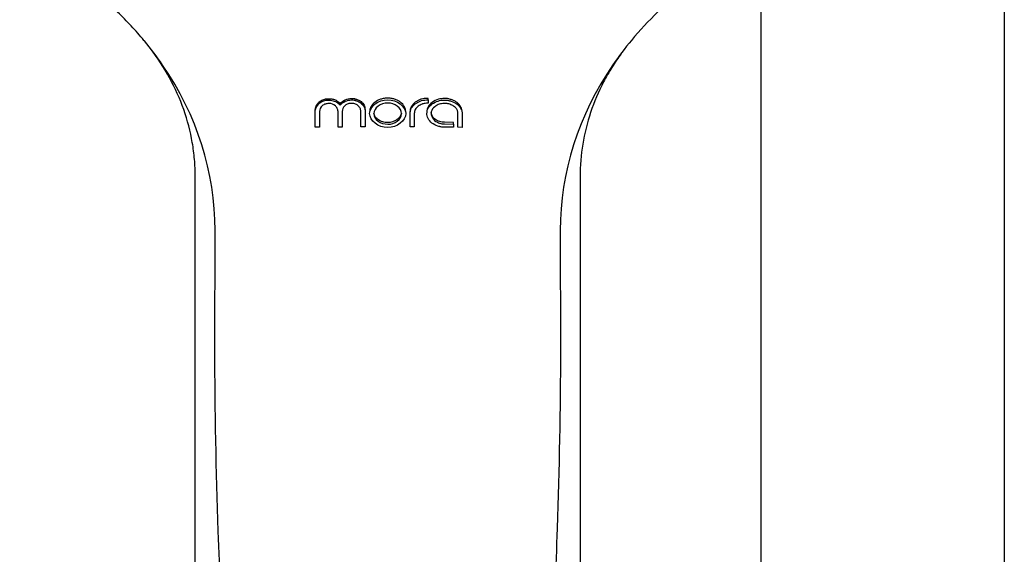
# Model space of a CAD drawing. Header units: millimetres. Extents: x -136 to 138, y -20 to 1247.
# Tile 3 of 8: x -71 to 10, y 874 to 918. Entities that reach past the tile are written whole.
import ezdxf

# ---------------------------------------------------------------- set-up
doc = ezdxf.new("R2010")
doc.units = ezdxf.units.MM
doc.header["$MEASUREMENT"] = 0
doc.layers.add('DETAIL', color=7, linetype='Continuous', true_color=0x000000)

# ---------------------------------------------------------------- blocks, each defined once
blk = doc.blocks.new('241500_f')
at = {"layer": 'DETAIL'}
for p, q in [((10, 946.737), (10, 799.49)), ((-10, 924.159), (-10, 799.489)), ((-60.639, 915.969), (-60.678, 916.018)), ((-37.333, 911.117), (-37.333, 911.248)), ((-37.333, 911.117), (-37.333, 910.845)), ((-46.601, 908.866), (-46.601, 910.285)), ((-46.249, 910.158), (-46.249, 908.87)), ((-44.733, 908.884), (-44.733, 910.173)), ((-44.38, 910.175), (-44.38, 908.887)), ((-42.864, 908.895), (-42.864, 910.184)), ((-42.512, 910.186), (-42.512, 908.897)), ((-42.136, 910.122), (-42.136, 910.103)), ((-39.17, 910.103), (-39.17, 910.122)), ((-38.817, 908.899), (-38.817, 909.997)), ((-38.464, 909.996), (-38.464, 908.898)), ((-37.427, 910.131), (-37.427, 910.07)), ((-37.077, 910.076), (-37.077, 910.119)), ((-34.882, 908.867), (-34.882, 909.979)), ((-34.533, 909.975), (-34.533, 908.863)), ((-35.233, 909.27), (-35.979, 909.277)), ((-35.979, 909.147), (-35.233, 909.139)), ((-35.233, 909.139), (-35.233, 909.27)), ((-35.233, 909.139), (-35.233, 908.871)), ((-46.249, 908.87), (-46.601, 908.866)), ((-44.38, 908.887), (-44.733, 908.884)), ((-42.512, 908.897), (-42.864, 908.895)), ((-38.464, 908.898), (-38.817, 908.899)), ((-35.233, 908.871), (-35.979, 908.877)), ((-34.533, 908.863), (-34.882, 908.867)), ((-56.452, 808.114), (-56.453, 904.816)), ((-24.854, 904.816), (-24.853, 808.252)), ((-54.844, 890.562), (-54.827, 900.395)), ((-26.479, 900.395), (-26.462, 890.562))]:
    blk.add_line(p, q, dxfattribs=at)
at = {"layer": 'DETAIL', "extrusion": (0, 0, -1)}
for centre, radius, start, end in [((43.642, 910.069), 1.176, 38.94299, 90.93204), ((43.651, 909.958), 1.156, 38.46367, 91.41102)]:
    blk.add_arc(centre, radius, start, end, dxfattribs=at)
at = {"layer": 'DETAIL'}
for points, knots in [([(-60.678, 916.018), (-61.013, 916.422), (-61.711, 917.214), (-63.205, 918.734), (-66.098, 921.231), (-68.903, 922.967), (-70.88, 923.946)], [191.858179, 191.858179, 191.858179, 191.858179, 193.425216, 195.023847, 198.249954, 204.870442, 204.870442, 204.870442, 204.870442]), ([(-10.426, 923.946), (-10.93, 923.696), (-11.919, 923.177), (-13.82, 922.055), (-16.923, 919.896), (-19.265, 917.659), (-20.627, 916.018)], [0, 0, 0, 0, 1.686803, 3.350038, 6.621084, 13.012159, 13.012159, 13.012159, 13.012159]), ([(-54.827, 900.395), (-54.81, 905.143), (-56.324, 909.87), (-59.609, 914.666), (-60.114, 915.321), (-60.639, 915.969)], [191.2153225, 191.2153225, 191.2153225, 191.2153225, 191.7153226, 191.7153226, 191.7976018, 191.7976018, 191.7976018, 191.7976018]), ([(-20.627, 916.018), (-21.168, 915.367), (-21.675, 914.698), (-24.976, 909.888), (-26.487, 905.142), (-26.479, 900.395)], [13.012159, 13.012159, 13.012159, 13.012159, 13.0953933, 13.0953933, 13.5954622, 13.5954622, 13.5954622, 13.5954622]), ([(-56.453, 904.816), (-56.456, 905.288), (-56.5, 906.225), (-56.74, 908.08), (-57.576, 911.297), (-58.976, 913.817), (-60.136, 915.336)], [245.059452, 245.059452, 245.059452, 245.059452, 246.475874, 247.869894, 250.670209, 256.40671, 256.40671, 256.40671, 256.40671]), ([(-21.46, 914.946), (-21.731, 914.572), (-22.247, 913.807), (-23.151, 912.216), (-24.402, 909.304), (-24.854, 906.607), (-24.854, 904.816)], [0, 0, 0, 0, 1.385715, 2.76548, 5.488021, 10.861291, 10.861291, 10.861291, 10.861291]), ([(-46.601, 910.155), (-46.601, 910.387), (-46.508, 910.613), (-46.164, 910.938), (-45.735, 911.236), (-44.676, 910.914), (-44.649, 910.797), (-44.557, 910.677)], [14.873555, 14.873555, 14.873555, 14.873555, 15.411058, 15.411058, 15.673864, 15.673864, 15.873555, 15.873555, 15.873555, 15.873555]), ([(-46.601, 910.285), (-46.601, 910.5), (-46.468, 910.799), (-46.143, 911.085), (-45.894, 911.168), (-45.679, 911.219), (-45.485, 911.209), (-45.283, 911.209), (-45.05, 911.169), (-44.851, 911.082), (-44.678, 910.942), (-44.591, 910.855), (-44.557, 910.808)], [31.94622, 31.94622, 31.94622, 31.94622, 32.582054, 32.881994, 33.23516, 33.349251, 33.550739, 33.807882, 33.960168, 34.256477, 34.451715, 34.624955, 34.624955, 34.624955, 34.624955]), ([(-44.733, 910.173), (-44.731, 910.262), (-44.774, 910.431), (-45.002, 910.736), (-45.346, 910.844), (-45.636, 910.807), (-45.831, 910.776), (-46.119, 910.622), (-46.249, 910.34), (-46.249, 910.158)], [26.6465, 26.6465, 26.6465, 26.6465, 26.908121, 27.170678, 27.747442, 27.92916, 28.039007, 28.338133, 28.887112, 28.887112, 28.887112, 28.887112]), ([(-42.864, 910.184), (-42.863, 910.272), (-42.908, 910.453), (-43.086, 910.685), (-43.371, 910.807), (-43.675, 910.855), (-43.976, 910.794), (-44.196, 910.626), (-44.352, 910.424), (-44.38, 910.254), (-44.38, 910.175)], [21.484322, 21.484322, 21.484322, 21.484322, 21.744125, 22.03979, 22.32886, 22.656293, 22.962289, 23.219067, 23.478831, 23.71651, 23.71651, 23.71651, 23.71651]), ([(-43.623, 911.245), (-43.546, 911.243), (-43.457, 911.249), (-43.356, 911.225), (-43.294, 911.204), (-43.105, 911.153), (-42.832, 911), (-42.613, 910.751), (-42.522, 910.509), (-42.512, 910.384), (-42.512, 910.316)], [35.693504, 35.693504, 35.693504, 35.693504, 35.925197, 35.957829, 36.003618, 36.123375, 36.540657, 36.930923, 37.100333, 37.304916, 37.304916, 37.304916, 37.304916]), ([(-43.623, 911.114), (-43.55, 911.112), (-43.461, 911.117), (-43.358, 911.096), (-43.298, 911.075), (-43.109, 911.024), (-42.836, 910.875), (-42.566, 910.567), (-42.508, 910.31), (-42.512, 910.186)], [16.942117, 16.942117, 16.942117, 16.942117, 17.160701, 17.208233, 17.25543, 17.354053, 17.789385, 18.179556, 18.553609, 18.553609, 18.553609, 18.553609]), ([(-40.653, 911.265), (-40.693, 911.265), (-40.73, 911.265), (-40.774, 911.264), (-40.771, 911.261), (-40.832, 911.258), (-40.99, 911.24), (-41.324, 911.161), (-41.716, 910.954), (-42.062, 910.588), (-42.14, 910.275), (-42.136, 910.122)], [2.07997, 2.07997, 2.07997, 2.07997, 2.195839, 2.200362, 2.202393, 2.204747, 2.381064, 2.681535, 3.227397, 3.700185, 4.158205, 4.158205, 4.158205, 4.158205]), ([(-40.653, 908.853), (-41.43, 908.853), (-42.136, 909.396), (-42.136, 910.588), (-41.43, 911.134), (-40.653, 911.134)], [0, 0, 0, 0, 0.499935, 0.499935, 1, 1, 1, 1]), ([(-40.653, 910.866), (-41.247, 910.866), (-41.787, 910.449), (-41.788, 909.537), (-41.247, 909.121), (-40.653, 909.121)], [1, 1, 1, 1, 1.500022, 1.500022, 2, 2, 2, 2]), ([(-39.17, 910.122), (-39.17, 910.204), (-39.185, 910.357), (-39.304, 910.656), (-39.535, 910.891), (-39.824, 911.083), (-40.084, 911.184), (-40.324, 911.243), (-40.477, 911.257), (-40.536, 911.262), (-40.533, 911.264), (-40.576, 911.265), (-40.613, 911.265), (-40.653, 911.265)], [0, 0, 0, 0, 0.24393, 0.457664, 0.953551, 1.210429, 1.499257, 1.783427, 1.955124, 1.957401, 1.95981, 1.964013, 2.07997, 2.07997, 2.07997, 2.07997]), ([(-40.653, 911.134), (-39.876, 911.134), (-39.17, 910.588), (-39.169, 909.397), (-39.876, 908.853), (-40.653, 908.853)], [1, 1, 1, 1, 1.499942, 1.499942, 2, 2, 2, 2]), ([(-40.653, 909.121), (-40.059, 909.121), (-39.518, 909.536), (-39.518, 910.449), (-40.059, 910.866), (-40.653, 910.866)], [0, 0, 0, 0, 0.499996, 0.499996, 1, 1, 1, 1]), ([(-37.333, 911.248), (-37.443, 911.25), (-37.627, 911.245), (-37.847, 911.206), (-37.987, 911.154), (-38.087, 911.099), (-38.227, 911.035), (-38.459, 910.881), (-38.746, 910.599), (-38.821, 910.281), (-38.817, 910.133)], [0.130535, 0.130535, 0.130535, 0.130535, 0.461465, 0.679778, 0.799341, 0.906984, 1.022994, 1.258784, 1.74776, 2.196251, 2.196251, 2.196251, 2.196251]), ([(-38.817, 909.997), (-38.817, 910.079), (-38.804, 910.23), (-38.686, 910.527), (-38.461, 910.75), (-38.227, 910.904), (-38.088, 910.968), (-37.991, 911.024), (-37.747, 911.116), (-37.517, 911.118), (-37.333, 911.117)], [10.592673, 10.592673, 10.592673, 10.592673, 10.83915, 11.045042, 11.535163, 11.770885, 11.886729, 11.991196, 12.107404, 12.664202, 12.664202, 12.664202, 12.664202]), ([(-37.333, 910.845), (-37.415, 910.847), (-37.55, 910.841), (-37.72, 910.815), (-37.851, 910.762), (-37.988, 910.699), (-38.19, 910.571), (-38.41, 910.351), (-38.467, 910.11), (-38.464, 909.996)], [12.936709, 12.936709, 12.936709, 12.936709, 13.180319, 13.348571, 13.443998, 13.605427, 13.796523, 14.168398, 14.51096, 14.51096, 14.51096, 14.51096]), ([(-35.979, 911.233), (-36.068, 911.233), (-36.24, 911.23), (-36.598, 911.151), (-36.998, 910.957), (-37.358, 910.588), (-37.434, 910.276), (-37.427, 910.131)], [2.010063, 2.010063, 2.010063, 2.010063, 2.275947, 2.525715, 3.1029, 3.598064, 4.031326, 4.031326, 4.031326, 4.031326]), ([(-35.979, 908.877), (-36.079, 908.885), (-36.222, 908.868), (-36.401, 908.93), (-36.664, 908.997), (-37.022, 909.187), (-37.361, 909.559), (-37.464, 910.019), (-37.351, 910.471), (-36.864, 910.956), (-36.342, 911.111), (-35.979, 911.103)], [37.883821, 37.883821, 37.883821, 37.883821, 38.190838, 38.290426, 38.456925, 38.998181, 39.497537, 39.926274, 40.366283, 40.853304, 41.933849, 41.933849, 41.933849, 41.933849]), ([(-34.882, 909.979), (-34.882, 910.066), (-34.908, 910.244), (-35.061, 910.478), (-35.303, 910.673), (-35.608, 910.794), (-35.957, 910.852), (-36.256, 910.804), (-36.501, 910.753), (-36.651, 910.649), (-36.893, 910.505), (-37.05, 910.278), (-37.087, 910.033), (-37.074, 909.86), (-36.961, 909.543), (-36.624, 909.279), (-36.253, 909.164), (-36.052, 909.142), (-35.979, 909.147)], [31.51278, 31.51278, 31.51278, 31.51278, 31.776755, 32.037432, 32.339586, 32.696003, 33.012389, 33.398377, 33.585901, 33.771833, 33.926779, 34.441495, 34.540931, 34.671509, 34.964096, 35.516474, 35.908123, 36.123078, 36.123078, 36.123078, 36.123078]), ([(-34.533, 910.127), (-34.535, 910.195), (-34.55, 910.335), (-34.662, 910.623), (-34.888, 910.86), (-35.175, 911.049), (-35.387, 911.135), (-35.556, 911.181), (-35.731, 911.243), (-35.876, 911.225), (-35.979, 911.233)], [0, 0, 0, 0, 0.205642, 0.420513, 0.91321, 1.167518, 1.45377, 1.592597, 1.694415, 2.010063, 2.010063, 2.010063, 2.010063]), ([(-35.979, 911.103), (-35.877, 911.094), (-35.731, 911.114), (-35.555, 911.048), (-35.301, 910.983), (-34.95, 910.798), (-34.607, 910.433), (-34.529, 910.12), (-34.533, 909.975)], [26.908143, 26.908143, 26.908143, 26.908143, 27.22408, 27.324052, 27.474034, 28.004903, 28.504763, 28.939869, 28.939869, 28.939869, 28.939869]), ([(-40.653, 909.251), (-40.685, 909.252), (-40.714, 909.251), (-40.749, 909.252), (-40.746, 909.254), (-40.782, 909.256), (-40.888, 909.268), (-41.118, 909.315), (-41.412, 909.452), (-41.681, 909.698), (-41.771, 909.915), (-41.782, 910.022)], [0, 0, 0, 0, 0.091998, 0.09525, 0.097297, 0.099052, 0.204465, 0.416104, 0.802173, 1.169159, 1.489303, 1.489303, 1.489303, 1.489303]), ([(-35.979, 909.277), (-36.046, 909.273), (-36.181, 909.285), (-36.441, 909.349), (-36.724, 909.48), (-36.977, 909.727), (-37.056, 909.936), (-37.075, 910.044)], [0.876364, 0.876364, 0.876364, 0.876364, 1.07441, 1.284954, 1.677495, 1.997869, 2.328441, 2.328441, 2.328441, 2.328441]), ([(-40.653, 817.582), (-41.958, 817.581), (-43.864, 817.993), (-46.14, 819.205), (-47.6, 820.373), (-48.9, 821.85), (-50.35, 824.172), (-51.202, 826.64), (-51.481, 828.611), (-51.567, 829.443), (-51.688, 830.628), (-52.084, 834.482), (-52.88, 843.475), (-53.615, 854.594), (-54.195, 866.202), (-54.659, 877.355), (-54.852, 885.598), (-54.844, 890.562)], [102.40846, 102.40846, 102.40846, 102.40846, 106.31758, 108.149262, 110.118156, 111.897356, 114.037399, 118.300603, 119.648894, 120.002184, 120.81131, 123.221819, 131.624825, 147.893867, 156.649555, 166.490305, 181.382436, 181.382436, 181.382436, 181.382436]), ([(-26.462, 890.562), (-26.454, 885.675), (-26.726, 874.297), (-27.504, 857.563), (-28.392, 843.927), (-29.115, 835.734), (-29.47, 831.837), (-29.739, 829.347), (-30.037, 827.138), (-30.549, 825.338), (-31.417, 823.426), (-32.496, 821.724), (-33.811, 820.277), (-35.334, 819.092), (-36.703, 818.38), (-37.857, 817.98), (-38.621, 817.787), (-39.224, 817.679), (-39.851, 817.593), (-40.314, 817.582), (-40.653, 817.582)], [23.428138, 23.428138, 23.428138, 23.428138, 38.089593, 57.568103, 73.681465, 79.083744, 82.24014, 85.421093, 86.597431, 88.924954, 91.005508, 92.891347, 94.94925, 96.845026, 98.663673, 99.552614, 100.509305, 101.024856, 101.389238, 102.40846, 102.40846, 102.40846, 102.40846])]:
    blk.add_open_spline(points, degree=3, knots=knots, dxfattribs=at)
blk.add_open_spline([(-39.524, 910.038), (-39.585, 909.617), (-40.096, 909.249), (-40.653, 909.251)], degree=3, dxfattribs=at)

msp = doc.modelspace()

# ---------------------------------------------------------------- block references
msp.add_blockref('241500_f', (0, 0))

doc.saveas('drawing.dxf')
